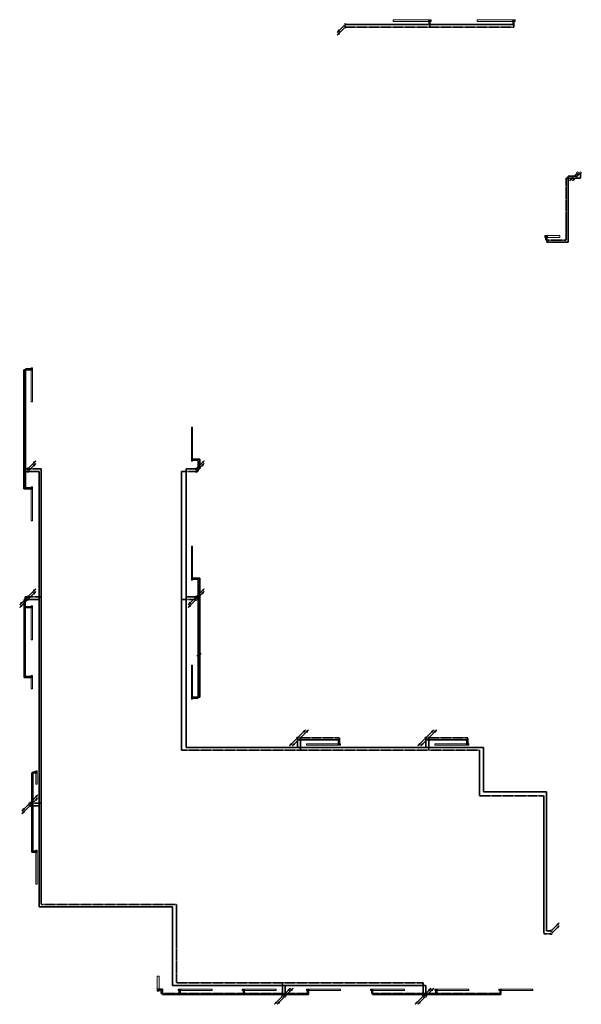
# Model space of a CAD drawing. Header units: millimetres. Extents: x -158797 to 325443, y -11806 to 49359.
# Tile 5 of 10: x 49660 to 79423, y -11356 to 40783. Entities that reach past the tile are written whole.
import ezdxf

# ---------------------------------------------------------------- set-up
doc = ezdxf.new("R2010")
doc.units = ezdxf.units.MM
doc.linetypes.add('Carkovana', pattern=[0.21, 0.15, -0.06])
for name, color, linetype, lineweight in [('_UT_popis', 7, 'Continuous', 25), ('T-p_privodni', 1, 'Continuous', 35), ('T-p_zpetne', 5, 'Carkovana', 35)]:
    doc.layers.add(name, color=color, linetype=linetype, lineweight=lineweight)
doc.layers.add('_UT_telesa', color=7, linetype='Continuous', lineweight=25, true_color=0xf0aa50)

msp = doc.modelspace()

# ---------------------------------------------------------------- hatches: boundary and pattern name
for points in [[(71424, 40733), (71424, 40735), (71424, 40737), (71424, 40739), (71423, 40741), (71422, 40743), (71421, 40745), (71420, 40746), (71418, 40748), (71417, 40749), (71415, 40750), (71413, 40751), (71411, 40752), (71409, 40753), (71407, 40753), (71405, 40753), (71403, 40753), (71401, 40753), (71399, 40753), (71397, 40752), (71396, 40751), (71394, 40750), (71392, 40749), (71391, 40748), (71389, 40746), (71388, 40745), (71387, 40743), (71386, 40741), (71385, 40739), (71385, 40737), (71385, 40735), (71384, 40733), (71385, 40731), (71385, 40729), (71385, 40727), (71386, 40726), (71387, 40724), (71388, 40722), (71389, 40720), (71391, 40719), (71392, 40718), (71394, 40716), (71396, 40715), (71397, 40715), (71399, 40714), (71401, 40714), (71403, 40713), (71405, 40713), (71407, 40714), (71409, 40714), (71411, 40715), (71413, 40715), (71415, 40716), (71417, 40718), (71418, 40719), (71420, 40720), (71421, 40722), (71422, 40724), (71423, 40726), (71424, 40727), (71424, 40729), (71424, 40731)], [(75874, 40733), (75874, 40735), (75874, 40737), (75874, 40739), (75873, 40741), (75872, 40743), (75871, 40745), (75870, 40746), (75868, 40748), (75867, 40749), (75865, 40750), (75863, 40751), (75861, 40752), (75859, 40753), (75857, 40753), (75855, 40753), (75853, 40753), (75851, 40753), (75849, 40753), (75847, 40752), (75846, 40751), (75844, 40750), (75842, 40749), (75841, 40748), (75839, 40746), (75838, 40745), (75837, 40743), (75836, 40741), (75835, 40739), (75835, 40737), (75835, 40735), (75834, 40733), (75835, 40731), (75835, 40729), (75835, 40727), (75836, 40726), (75837, 40724), (75838, 40722), (75839, 40720), (75841, 40719), (75842, 40718), (75844, 40716), (75846, 40715), (75847, 40715), (75849, 40714), (75851, 40714), (75853, 40713), (75855, 40713), (75857, 40714), (75859, 40714), (75861, 40715), (75863, 40715), (75865, 40716), (75867, 40718), (75868, 40719), (75870, 40720), (75871, 40722), (75872, 40724), (75873, 40726), (75874, 40727), (75874, 40729), (75874, 40731)], [(77525, 29303), (77525, 29301), (77526, 29299), (77526, 29297), (77527, 29296), (77528, 29294), (77529, 29292), (77530, 29290), (77531, 29289), (77533, 29288), (77535, 29286), (77536, 29285), (77538, 29285), (77540, 29284), (77542, 29284), (77544, 29283), (77546, 29283), (77548, 29284), (77550, 29284), (77552, 29285), (77554, 29285), (77556, 29286), (77558, 29288), (77559, 29289), (77560, 29290), (77562, 29292), (77563, 29294), (77564, 29296), (77564, 29297), (77565, 29299), (77565, 29301), (77565, 29303), (77565, 29305), (77565, 29307), (77564, 29309), (77564, 29311), (77563, 29313), (77562, 29315), (77560, 29316), (77559, 29318), (77558, 29319), (77556, 29320), (77554, 29321), (77552, 29322), (77550, 29323), (77548, 29323), (77546, 29323), (77544, 29323), (77542, 29323), (77540, 29323), (77538, 29322), (77536, 29321), (77535, 29320), (77533, 29319), (77531, 29318), (77530, 29316), (77529, 29315), (77528, 29313), (77527, 29311), (77526, 29309), (77526, 29307), (77525, 29305)], [(50307, 22318), (50305, 22318), (50303, 22318), (50301, 22318), (50300, 22317), (50298, 22316), (50296, 22315), (50294, 22314), (50293, 22312), (50292, 22311), (50290, 22309), (50289, 22307), (50289, 22305), (50288, 22303), (50288, 22301), (50287, 22299), (50287, 22297), (50288, 22295), (50288, 22293), (50289, 22292), (50289, 22290), (50290, 22288), (50292, 22286), (50293, 22285), (50294, 22283), (50296, 22282), (50298, 22281), (50300, 22280), (50301, 22279), (50303, 22279), (50305, 22279), (50307, 22278), (50309, 22279), (50311, 22279), (50313, 22279), (50315, 22280), (50317, 22281), (50319, 22282), (50320, 22283), (50322, 22285), (50323, 22286), (50324, 22288), (50325, 22290), (50326, 22292), (50327, 22293), (50327, 22295), (50327, 22297), (50327, 22299), (50327, 22301), (50327, 22303), (50326, 22305), (50325, 22307), (50324, 22309), (50323, 22311), (50322, 22312), (50320, 22314), (50319, 22315), (50317, 22316), (50315, 22317), (50313, 22318), (50311, 22318), (50309, 22318)], [(58791, 17438), (58793, 17439), (58795, 17439), (58797, 17439), (58799, 17440), (58801, 17441), (58803, 17442), (58804, 17443), (58806, 17445), (58807, 17446), (58808, 17448), (58809, 17450), (58810, 17452), (58811, 17453), (58811, 17455), (58811, 17457), (58811, 17459), (58811, 17461), (58811, 17463), (58810, 17465), (58809, 17467), (58808, 17469), (58807, 17471), (58806, 17472), (58804, 17474), (58803, 17475), (58801, 17476), (58799, 17477), (58797, 17478), (58795, 17478), (58793, 17478), (58791, 17478), (58789, 17478), (58787, 17478), (58785, 17478), (58784, 17477), (58782, 17476), (58780, 17475), (58778, 17474), (58777, 17472), (58776, 17471), (58774, 17469), (58773, 17467), (58773, 17465), (58772, 17463), (58772, 17461), (58771, 17459), (58771, 17457), (58772, 17455), (58772, 17453), (58773, 17452), (58773, 17450), (58774, 17448), (58776, 17446), (58777, 17445), (58778, 17443), (58780, 17442), (58782, 17441), (58784, 17440), (58785, 17439), (58787, 17439), (58789, 17439)], [(50307, 16018), (50305, 16018), (50303, 16018), (50301, 16018), (50300, 16017), (50298, 16016), (50296, 16015), (50294, 16014), (50293, 16012), (50292, 16011), (50290, 16009), (50289, 16007), (50289, 16005), (50288, 16003), (50288, 16001), (50287, 15999), (50287, 15997), (50288, 15995), (50288, 15993), (50289, 15992), (50289, 15990), (50290, 15988), (50292, 15986), (50293, 15985), (50294, 15983), (50296, 15982), (50298, 15981), (50300, 15980), (50301, 15979), (50303, 15979), (50305, 15979), (50307, 15978), (50309, 15979), (50311, 15979), (50313, 15979), (50315, 15980), (50317, 15981), (50319, 15982), (50320, 15983), (50322, 15985), (50323, 15986), (50324, 15988), (50325, 15990), (50326, 15992), (50327, 15993), (50327, 15995), (50327, 15997), (50327, 15999), (50327, 16001), (50327, 16003), (50326, 16005), (50325, 16007), (50324, 16009), (50323, 16011), (50322, 16012), (50320, 16014), (50319, 16015), (50317, 16016), (50315, 16017), (50313, 16018), (50311, 16018), (50309, 16018)], [(58791, 11138), (58793, 11139), (58795, 11139), (58797, 11139), (58799, 11140), (58801, 11141), (58803, 11142), (58804, 11143), (58806, 11145), (58807, 11146), (58808, 11148), (58809, 11150), (58810, 11152), (58811, 11153), (58811, 11155), (58811, 11157), (58811, 11159), (58811, 11161), (58811, 11163), (58810, 11165), (58809, 11167), (58808, 11169), (58807, 11171), (58806, 11172), (58804, 11174), (58803, 11175), (58801, 11176), (58799, 11177), (58797, 11178), (58795, 11178), (58793, 11178), (58791, 11178), (58789, 11178), (58787, 11178), (58785, 11178), (58784, 11177), (58782, 11176), (58780, 11175), (58778, 11174), (58777, 11172), (58776, 11171), (58774, 11169), (58773, 11167), (58773, 11165), (58772, 11163), (58772, 11161), (58771, 11159), (58771, 11157), (58772, 11155), (58772, 11153), (58773, 11152), (58773, 11150), (58774, 11148), (58776, 11146), (58777, 11145), (58778, 11143), (58780, 11142), (58782, 11141), (58784, 11140), (58785, 11139), (58787, 11139), (58789, 11139)], [(50307, 9718), (50305, 9718), (50303, 9718), (50301, 9718), (50300, 9717), (50298, 9716), (50296, 9715), (50294, 9714), (50293, 9712), (50292, 9711), (50290, 9709), (50289, 9707), (50289, 9705), (50288, 9703), (50288, 9701), (50287, 9699), (50287, 9697), (50288, 9695), (50288, 9693), (50289, 9692), (50289, 9690), (50290, 9688), (50292, 9686), (50293, 9685), (50294, 9683), (50296, 9682), (50298, 9681), (50300, 9680), (50301, 9679), (50303, 9679), (50305, 9679), (50307, 9678), (50309, 9679), (50311, 9679), (50313, 9679), (50315, 9680), (50317, 9681), (50319, 9682), (50320, 9683), (50322, 9685), (50323, 9686), (50324, 9688), (50325, 9690), (50326, 9692), (50327, 9693), (50327, 9695), (50327, 9697), (50327, 9699), (50327, 9701), (50327, 9703), (50326, 9705), (50325, 9707), (50324, 9709), (50323, 9711), (50322, 9712), (50320, 9714), (50319, 9715), (50317, 9716), (50315, 9717), (50313, 9718), (50311, 9718), (50309, 9718)], [(50307, 6018), (50305, 6018), (50303, 6018), (50301, 6018), (50300, 6017), (50298, 6016), (50296, 6015), (50294, 6014), (50293, 6012), (50292, 6011), (50290, 6009), (50289, 6007), (50289, 6005), (50288, 6003), (50288, 6001), (50287, 5999), (50287, 5997), (50288, 5995), (50288, 5993), (50289, 5992), (50289, 5990), (50290, 5988), (50292, 5986), (50293, 5985), (50294, 5983), (50296, 5982), (50298, 5981), (50300, 5980), (50301, 5979), (50303, 5979), (50305, 5979), (50307, 5978), (50309, 5979), (50311, 5979), (50313, 5979), (50315, 5980), (50317, 5981), (50319, 5982), (50320, 5983), (50322, 5985), (50323, 5986), (50324, 5988), (50325, 5990), (50326, 5992), (50327, 5993), (50327, 5995), (50327, 5997), (50327, 5999), (50327, 6001), (50327, 6003), (50326, 6005), (50325, 6007), (50324, 6009), (50323, 6011), (50322, 6012), (50320, 6014), (50319, 6015), (50317, 6016), (50315, 6017), (50313, 6018), (50311, 6018), (50309, 6018)], [(58791, 4838), (58793, 4839), (58795, 4839), (58797, 4839), (58799, 4840), (58801, 4841), (58803, 4842), (58804, 4843), (58806, 4845), (58807, 4846), (58808, 4848), (58809, 4850), (58810, 4852), (58811, 4853), (58811, 4855), (58811, 4857), (58811, 4859), (58811, 4861), (58811, 4863), (58810, 4865), (58809, 4867), (58808, 4869), (58807, 4871), (58806, 4872), (58804, 4874), (58803, 4875), (58801, 4876), (58799, 4877), (58797, 4878), (58795, 4878), (58793, 4878), (58791, 4878), (58789, 4878), (58787, 4878), (58785, 4878), (58784, 4877), (58782, 4876), (58780, 4875), (58778, 4874), (58777, 4872), (58776, 4871), (58774, 4869), (58773, 4867), (58773, 4865), (58772, 4863), (58772, 4861), (58771, 4859), (58771, 4857), (58772, 4855), (58772, 4853), (58773, 4852), (58773, 4850), (58774, 4848), (58776, 4846), (58777, 4845), (58778, 4843), (58780, 4842), (58782, 4841), (58784, 4840), (58785, 4839), (58787, 4839), (58789, 4839)], [(66624, 2400), (66624, 2402), (66624, 2404), (66624, 2406), (66623, 2408), (66622, 2410), (66621, 2412), (66620, 2413), (66618, 2415), (66617, 2416), (66615, 2417), (66613, 2418), (66611, 2419), (66609, 2420), (66607, 2420), (66605, 2420), (66603, 2420), (66601, 2420), (66599, 2420), (66597, 2419), (66596, 2418), (66594, 2417), (66592, 2416), (66591, 2415), (66589, 2413), (66588, 2412), (66587, 2410), (66586, 2408), (66585, 2406), (66585, 2404), (66585, 2402), (66584, 2400), (66585, 2398), (66585, 2396), (66585, 2394), (66586, 2393), (66587, 2391), (66588, 2389), (66589, 2387), (66591, 2386), (66592, 2385), (66594, 2383), (66596, 2382), (66597, 2382), (66599, 2381), (66601, 2381), (66603, 2380), (66605, 2380), (66607, 2381), (66609, 2381), (66611, 2382), (66613, 2382), (66615, 2383), (66617, 2385), (66618, 2386), (66620, 2387), (66621, 2389), (66622, 2391), (66623, 2393), (66624, 2394), (66624, 2396), (66624, 2398)], [(73424, 2400), (73424, 2402), (73424, 2404), (73424, 2406), (73423, 2408), (73422, 2410), (73421, 2412), (73420, 2413), (73418, 2415), (73417, 2416), (73415, 2417), (73413, 2418), (73411, 2419), (73409, 2420), (73407, 2420), (73405, 2420), (73403, 2420), (73401, 2420), (73399, 2420), (73397, 2419), (73396, 2418), (73394, 2417), (73392, 2416), (73391, 2415), (73389, 2413), (73388, 2412), (73387, 2410), (73386, 2408), (73385, 2406), (73385, 2404), (73385, 2402), (73384, 2400), (73385, 2398), (73385, 2396), (73385, 2394), (73386, 2393), (73387, 2391), (73388, 2389), (73389, 2387), (73391, 2386), (73392, 2385), (73394, 2383), (73396, 2382), (73397, 2382), (73399, 2381), (73401, 2381), (73403, 2380), (73405, 2380), (73407, 2381), (73409, 2381), (73411, 2382), (73413, 2382), (73415, 2383), (73417, 2385), (73418, 2386), (73420, 2387), (73421, 2389), (73422, 2391), (73423, 2393), (73424, 2394), (73424, 2396), (73424, 2398)], [(50547, 973), (50545, 973), (50543, 973), (50541, 973), (50540, 972), (50538, 971), (50536, 970), (50534, 969), (50533, 967), (50532, 966), (50530, 964), (50529, 962), (50529, 960), (50528, 958), (50528, 956), (50527, 954), (50527, 952), (50528, 950), (50528, 948), (50529, 947), (50529, 945), (50530, 943), (50532, 941), (50533, 940), (50534, 938), (50536, 937), (50538, 936), (50540, 935), (50541, 934), (50543, 934), (50545, 934), (50547, 933), (50549, 934), (50551, 934), (50553, 934), (50555, 935), (50557, 936), (50559, 937), (50560, 938), (50562, 940), (50563, 941), (50564, 943), (50565, 945), (50566, 947), (50567, 948), (50567, 950), (50567, 952), (50567, 954), (50567, 956), (50567, 958), (50566, 960), (50565, 962), (50564, 964), (50563, 966), (50562, 967), (50560, 969), (50559, 970), (50557, 971), (50555, 972), (50553, 973), (50551, 973), (50549, 973)], [(50547, -3227), (50545, -3227), (50543, -3227), (50541, -3227), (50540, -3228), (50538, -3229), (50536, -3230), (50534, -3231), (50533, -3233), (50532, -3234), (50530, -3236), (50529, -3238), (50529, -3240), (50528, -3242), (50528, -3244), (50527, -3246), (50527, -3248), (50528, -3250), (50528, -3252), (50529, -3253), (50529, -3255), (50530, -3257), (50532, -3259), (50533, -3260), (50534, -3262), (50536, -3263), (50538, -3264), (50540, -3265), (50541, -3266), (50543, -3266), (50545, -3266), (50547, -3267), (50549, -3266), (50551, -3266), (50553, -3266), (50555, -3265), (50557, -3264), (50559, -3263), (50560, -3262), (50562, -3260), (50563, -3259), (50564, -3257), (50565, -3255), (50566, -3253), (50567, -3252), (50567, -3250), (50567, -3248), (50567, -3246), (50567, -3244), (50567, -3242), (50566, -3240), (50565, -3238), (50564, -3236), (50563, -3234), (50562, -3233), (50560, -3231), (50559, -3230), (50557, -3229), (50555, -3228), (50553, -3227), (50551, -3227), (50549, -3227)], [(56999, -10632), (57001, -10631), (57003, -10631), (57005, -10631), (57007, -10630), (57009, -10629), (57011, -10628), (57012, -10627), (57014, -10625), (57015, -10624), (57016, -10622), (57017, -10620), (57018, -10618), (57019, -10617), (57019, -10615), (57019, -10613), (57019, -10611), (57019, -10609), (57019, -10607), (57018, -10605), (57017, -10603), (57016, -10601), (57015, -10599), (57014, -10598), (57012, -10596), (57011, -10595), (57009, -10594), (57007, -10593), (57005, -10592), (57003, -10592), (57001, -10592), (56999, -10592), (56997, -10592), (56995, -10592), (56993, -10592), (56992, -10593), (56990, -10594), (56988, -10595), (56986, -10596), (56985, -10598), (56984, -10599), (56982, -10601), (56981, -10603), (56981, -10605), (56980, -10607), (56980, -10609), (56979, -10611), (56979, -10613), (56980, -10615), (56980, -10617), (56981, -10618), (56981, -10620), (56982, -10622), (56984, -10624), (56985, -10625), (56986, -10627), (56988, -10628), (56990, -10629), (56992, -10630), (56993, -10631), (56995, -10631), (56997, -10631)], [(58094, -10584), (58095, -10586), (58095, -10588), (58095, -10590), (58096, -10591), (58097, -10593), (58098, -10595), (58099, -10597), (58101, -10598), (58102, -10599), (58104, -10601), (58106, -10602), (58107, -10602), (58109, -10603), (58111, -10603), (58113, -10604), (58115, -10604), (58117, -10603), (58119, -10603), (58121, -10602), (58123, -10602), (58125, -10601), (58127, -10599), (58128, -10598), (58130, -10597), (58131, -10595), (58132, -10593), (58133, -10591), (58134, -10590), (58134, -10588), (58134, -10586), (58134, -10584), (58134, -10582), (58134, -10580), (58134, -10578), (58133, -10576), (58132, -10574), (58131, -10572), (58130, -10571), (58128, -10569), (58127, -10568), (58125, -10567), (58123, -10566), (58121, -10565), (58119, -10564), (58117, -10564), (58115, -10564), (58113, -10564), (58111, -10564), (58109, -10564), (58107, -10565), (58106, -10566), (58104, -10567), (58102, -10568), (58101, -10569), (58099, -10571), (58098, -10572), (58097, -10574), (58096, -10576), (58095, -10578), (58095, -10580), (58095, -10582)], [(61494, -10584), (61495, -10586), (61495, -10588), (61495, -10590), (61496, -10591), (61497, -10593), (61498, -10595), (61499, -10597), (61501, -10598), (61502, -10599), (61504, -10601), (61506, -10602), (61507, -10602), (61509, -10603), (61511, -10603), (61513, -10604), (61515, -10604), (61517, -10603), (61519, -10603), (61521, -10602), (61523, -10602), (61525, -10601), (61527, -10599), (61528, -10598), (61530, -10597), (61531, -10595), (61532, -10593), (61533, -10591), (61534, -10590), (61534, -10588), (61534, -10586), (61534, -10584), (61534, -10582), (61534, -10580), (61534, -10578), (61533, -10576), (61532, -10574), (61531, -10572), (61530, -10571), (61528, -10569), (61527, -10568), (61525, -10567), (61523, -10566), (61521, -10565), (61519, -10564), (61517, -10564), (61515, -10564), (61513, -10564), (61511, -10564), (61509, -10564), (61507, -10565), (61506, -10566), (61504, -10567), (61502, -10568), (61501, -10569), (61499, -10571), (61498, -10572), (61497, -10574), (61496, -10576), (61495, -10578), (61495, -10580), (61495, -10582)], [(64894, -10584), (64895, -10586), (64895, -10588), (64895, -10590), (64896, -10591), (64897, -10593), (64898, -10595), (64899, -10597), (64901, -10598), (64902, -10599), (64904, -10601), (64906, -10602), (64907, -10602), (64909, -10603), (64911, -10603), (64913, -10604), (64915, -10604), (64917, -10603), (64919, -10603), (64921, -10602), (64923, -10602), (64925, -10601), (64927, -10599), (64928, -10598), (64930, -10597), (64931, -10595), (64932, -10593), (64933, -10591), (64934, -10590), (64934, -10588), (64934, -10586), (64934, -10584), (64934, -10582), (64934, -10580), (64934, -10578), (64933, -10576), (64932, -10574), (64931, -10572), (64930, -10571), (64928, -10569), (64927, -10568), (64925, -10567), (64923, -10566), (64921, -10565), (64919, -10564), (64917, -10564), (64915, -10564), (64913, -10564), (64911, -10564), (64909, -10564), (64907, -10565), (64906, -10566), (64904, -10567), (64902, -10568), (64901, -10569), (64899, -10571), (64898, -10572), (64897, -10574), (64896, -10576), (64895, -10578), (64895, -10580), (64895, -10582)], [(68294, -10584), (68295, -10586), (68295, -10588), (68295, -10590), (68296, -10591), (68297, -10593), (68298, -10595), (68299, -10597), (68301, -10598), (68302, -10599), (68304, -10601), (68306, -10602), (68307, -10602), (68309, -10603), (68311, -10603), (68313, -10604), (68315, -10604), (68317, -10603), (68319, -10603), (68321, -10602), (68323, -10602), (68325, -10601), (68327, -10599), (68328, -10598), (68330, -10597), (68331, -10595), (68332, -10593), (68333, -10591), (68334, -10590), (68334, -10588), (68334, -10586), (68334, -10584), (68334, -10582), (68334, -10580), (68334, -10578), (68333, -10576), (68332, -10574), (68331, -10572), (68330, -10571), (68328, -10569), (68327, -10568), (68325, -10567), (68323, -10566), (68321, -10565), (68319, -10564), (68317, -10564), (68315, -10564), (68313, -10564), (68311, -10564), (68309, -10564), (68307, -10565), (68306, -10566), (68304, -10567), (68302, -10568), (68301, -10569), (68299, -10571), (68298, -10572), (68297, -10574), (68296, -10576), (68295, -10578), (68295, -10580), (68295, -10582)], [(71694, -10584), (71695, -10586), (71695, -10588), (71695, -10590), (71696, -10591), (71697, -10593), (71698, -10595), (71699, -10597), (71701, -10598), (71702, -10599), (71704, -10601), (71706, -10602), (71707, -10602), (71709, -10603), (71711, -10603), (71713, -10604), (71715, -10604), (71717, -10603), (71719, -10603), (71721, -10602), (71723, -10602), (71725, -10601), (71727, -10599), (71728, -10598), (71730, -10597), (71731, -10595), (71732, -10593), (71733, -10591), (71734, -10590), (71734, -10588), (71734, -10586), (71734, -10584), (71734, -10582), (71734, -10580), (71734, -10578), (71733, -10576), (71732, -10574), (71731, -10572), (71730, -10571), (71728, -10569), (71727, -10568), (71725, -10567), (71723, -10566), (71721, -10565), (71719, -10564), (71717, -10564), (71715, -10564), (71713, -10564), (71711, -10564), (71709, -10564), (71707, -10565), (71706, -10566), (71704, -10567), (71702, -10568), (71701, -10569), (71699, -10571), (71698, -10572), (71697, -10574), (71696, -10576), (71695, -10578), (71695, -10580), (71695, -10582)], [(75094, -10584), (75095, -10586), (75095, -10588), (75095, -10590), (75096, -10591), (75097, -10593), (75098, -10595), (75099, -10597), (75101, -10598), (75102, -10599), (75104, -10601), (75106, -10602), (75107, -10602), (75109, -10603), (75111, -10603), (75113, -10604), (75115, -10604), (75117, -10603), (75119, -10603), (75121, -10602), (75123, -10602), (75125, -10601), (75127, -10599), (75128, -10598), (75130, -10597), (75131, -10595), (75132, -10593), (75133, -10591), (75134, -10590), (75134, -10588), (75134, -10586), (75134, -10584), (75134, -10582), (75134, -10580), (75134, -10578), (75133, -10576), (75132, -10574), (75131, -10572), (75130, -10571), (75128, -10569), (75127, -10568), (75125, -10567), (75123, -10566), (75121, -10565), (75119, -10564), (75117, -10564), (75115, -10564), (75113, -10564), (75111, -10564), (75109, -10564), (75107, -10565), (75106, -10566), (75104, -10567), (75102, -10568), (75101, -10569), (75099, -10571), (75098, -10572), (75097, -10574), (75096, -10576), (75095, -10578), (75095, -10580), (75095, -10582)]]:
    msp.add_hatch(color=252).paths.add_polyline_path(points)
at = {"layer": '_UT_telesa'}
for points in [[(77595, 29323), (77593, 29323), (77591, 29323), (77589, 29323), (77587, 29322), (77586, 29321), (77584, 29320), (77582, 29319), (77581, 29317), (77579, 29316), (77578, 29314), (77577, 29312), (77577, 29310), (77576, 29308), (77576, 29306), (77575, 29304), (77575, 29302), (77576, 29300), (77576, 29298), (77577, 29297), (77577, 29295), (77578, 29293), (77579, 29291), (77581, 29290), (77582, 29288), (77584, 29287), (77586, 29286), (77587, 29285), (77589, 29284), (77591, 29284), (77593, 29284), (77595, 29283), (77597, 29284), (77599, 29284), (77601, 29284), (77603, 29285), (77605, 29286), (77607, 29287), (77608, 29288), (77610, 29290), (77611, 29291), (77612, 29293), (77613, 29295), (77614, 29297), (77615, 29298), (77615, 29300), (77615, 29302), (77615, 29304), (77615, 29306), (77615, 29308), (77614, 29310), (77613, 29312), (77612, 29314), (77611, 29316), (77610, 29317), (77608, 29319), (77607, 29320), (77605, 29321), (77603, 29322), (77601, 29323), (77599, 29323), (77597, 29323)], [(50327, 22248), (50327, 22250), (50327, 22252), (50327, 22254), (50326, 22256), (50325, 22258), (50324, 22260), (50323, 22261), (50321, 22263), (50320, 22264), (50318, 22265), (50316, 22266), (50314, 22267), (50312, 22268), (50310, 22268), (50308, 22268), (50306, 22268), (50304, 22268), (50302, 22268), (50300, 22267), (50299, 22266), (50297, 22265), (50295, 22264), (50294, 22263), (50292, 22261), (50291, 22260), (50290, 22258), (50289, 22256), (50288, 22254), (50288, 22252), (50288, 22250), (50287, 22248), (50288, 22246), (50288, 22244), (50288, 22242), (50289, 22241), (50290, 22239), (50291, 22237), (50292, 22235), (50294, 22234), (50295, 22233), (50297, 22231), (50299, 22230), (50300, 22230), (50302, 22229), (50304, 22229), (50306, 22228), (50308, 22228), (50310, 22229), (50312, 22229), (50314, 22230), (50316, 22230), (50318, 22231), (50320, 22233), (50321, 22234), (50323, 22235), (50324, 22237), (50325, 22239), (50326, 22241), (50327, 22242), (50327, 22244), (50327, 22246)], [(58771, 17508), (58772, 17506), (58772, 17504), (58772, 17502), (58773, 17501), (58774, 17499), (58775, 17497), (58776, 17495), (58778, 17494), (58779, 17493), (58781, 17491), (58783, 17490), (58784, 17490), (58786, 17489), (58788, 17489), (58790, 17488), (58792, 17488), (58794, 17489), (58796, 17489), (58798, 17490), (58800, 17490), (58802, 17491), (58804, 17493), (58805, 17494), (58807, 17495), (58808, 17497), (58809, 17499), (58810, 17501), (58811, 17502), (58811, 17504), (58811, 17506), (58811, 17508), (58811, 17510), (58811, 17512), (58811, 17514), (58810, 17516), (58809, 17518), (58808, 17520), (58807, 17521), (58805, 17523), (58804, 17524), (58802, 17525), (58800, 17526), (58798, 17527), (58796, 17528), (58794, 17528), (58792, 17528), (58790, 17528), (58788, 17528), (58786, 17528), (58784, 17527), (58783, 17526), (58781, 17525), (58779, 17524), (58778, 17523), (58776, 17521), (58775, 17520), (58774, 17518), (58773, 17516), (58772, 17514), (58772, 17512), (58772, 17510)], [(50327, 15948), (50327, 15950), (50327, 15952), (50327, 15954), (50326, 15956), (50325, 15958), (50324, 15960), (50323, 15961), (50321, 15963), (50320, 15964), (50318, 15965), (50316, 15966), (50314, 15967), (50312, 15968), (50310, 15968), (50308, 15968), (50306, 15968), (50304, 15968), (50302, 15968), (50300, 15967), (50299, 15966), (50297, 15965), (50295, 15964), (50294, 15963), (50292, 15961), (50291, 15960), (50290, 15958), (50289, 15956), (50288, 15954), (50288, 15952), (50288, 15950), (50287, 15948), (50288, 15946), (50288, 15944), (50288, 15942), (50289, 15941), (50290, 15939), (50291, 15937), (50292, 15935), (50294, 15934), (50295, 15933), (50297, 15931), (50299, 15930), (50300, 15930), (50302, 15929), (50304, 15929), (50306, 15928), (50308, 15928), (50310, 15929), (50312, 15929), (50314, 15930), (50316, 15930), (50318, 15931), (50320, 15933), (50321, 15934), (50323, 15935), (50324, 15937), (50325, 15939), (50326, 15941), (50327, 15942), (50327, 15944), (50327, 15946)], [(58771, 11208), (58772, 11206), (58772, 11204), (58772, 11202), (58773, 11201), (58774, 11199), (58775, 11197), (58776, 11195), (58778, 11194), (58779, 11193), (58781, 11191), (58783, 11190), (58784, 11190), (58786, 11189), (58788, 11189), (58790, 11188), (58792, 11188), (58794, 11189), (58796, 11189), (58798, 11190), (58800, 11190), (58802, 11191), (58804, 11193), (58805, 11194), (58807, 11195), (58808, 11197), (58809, 11199), (58810, 11201), (58811, 11202), (58811, 11204), (58811, 11206), (58811, 11208), (58811, 11210), (58811, 11212), (58811, 11214), (58810, 11216), (58809, 11218), (58808, 11220), (58807, 11221), (58805, 11223), (58804, 11224), (58802, 11225), (58800, 11226), (58798, 11227), (58796, 11228), (58794, 11228), (58792, 11228), (58790, 11228), (58788, 11228), (58786, 11228), (58784, 11227), (58783, 11226), (58781, 11225), (58779, 11224), (58778, 11223), (58776, 11221), (58775, 11220), (58774, 11218), (58773, 11216), (58772, 11214), (58772, 11212), (58772, 11210)], [(50327, 9648), (50327, 9650), (50327, 9652), (50327, 9654), (50326, 9656), (50325, 9658), (50324, 9660), (50323, 9661), (50321, 9663), (50320, 9664), (50318, 9665), (50316, 9666), (50314, 9667), (50312, 9668), (50310, 9668), (50308, 9668), (50306, 9668), (50304, 9668), (50302, 9668), (50300, 9667), (50299, 9666), (50297, 9665), (50295, 9664), (50294, 9663), (50292, 9661), (50291, 9660), (50290, 9658), (50289, 9656), (50288, 9654), (50288, 9652), (50288, 9650), (50287, 9648), (50288, 9646), (50288, 9644), (50288, 9642), (50289, 9641), (50290, 9639), (50291, 9637), (50292, 9635), (50294, 9634), (50295, 9633), (50297, 9631), (50299, 9630), (50300, 9630), (50302, 9629), (50304, 9629), (50306, 9628), (50308, 9628), (50310, 9629), (50312, 9629), (50314, 9630), (50316, 9630), (50318, 9631), (50320, 9633), (50321, 9634), (50323, 9635), (50324, 9637), (50325, 9639), (50326, 9641), (50327, 9642), (50327, 9644), (50327, 9646)], [(50327, 5948), (50327, 5950), (50327, 5952), (50327, 5954), (50326, 5956), (50325, 5958), (50324, 5960), (50323, 5961), (50321, 5963), (50320, 5964), (50318, 5965), (50316, 5966), (50314, 5967), (50312, 5968), (50310, 5968), (50308, 5968), (50306, 5968), (50304, 5968), (50302, 5968), (50300, 5967), (50299, 5966), (50297, 5965), (50295, 5964), (50294, 5963), (50292, 5961), (50291, 5960), (50290, 5958), (50289, 5956), (50288, 5954), (50288, 5952), (50288, 5950), (50287, 5948), (50288, 5946), (50288, 5944), (50288, 5942), (50289, 5941), (50290, 5939), (50291, 5937), (50292, 5935), (50294, 5934), (50295, 5933), (50297, 5931), (50299, 5930), (50300, 5930), (50302, 5929), (50304, 5929), (50306, 5928), (50308, 5928), (50310, 5929), (50312, 5929), (50314, 5930), (50316, 5930), (50318, 5931), (50320, 5933), (50321, 5934), (50323, 5935), (50324, 5937), (50325, 5939), (50326, 5941), (50327, 5942), (50327, 5944), (50327, 5946)], [(58771, 4908), (58772, 4906), (58772, 4904), (58772, 4902), (58773, 4901), (58774, 4899), (58775, 4897), (58776, 4895), (58778, 4894), (58779, 4893), (58781, 4891), (58783, 4890), (58784, 4890), (58786, 4889), (58788, 4889), (58790, 4888), (58792, 4888), (58794, 4889), (58796, 4889), (58798, 4890), (58800, 4890), (58802, 4891), (58804, 4893), (58805, 4894), (58807, 4895), (58808, 4897), (58809, 4899), (58810, 4901), (58811, 4902), (58811, 4904), (58811, 4906), (58811, 4908), (58811, 4910), (58811, 4912), (58811, 4914), (58810, 4916), (58809, 4918), (58808, 4920), (58807, 4921), (58805, 4923), (58804, 4924), (58802, 4925), (58800, 4926), (58798, 4927), (58796, 4928), (58794, 4928), (58792, 4928), (58790, 4928), (58788, 4928), (58786, 4928), (58784, 4927), (58783, 4926), (58781, 4925), (58779, 4924), (58778, 4923), (58776, 4921), (58775, 4920), (58774, 4918), (58773, 4916), (58772, 4914), (58772, 4912), (58772, 4910)], [(66554, 2380), (66556, 2381), (66558, 2381), (66560, 2381), (66562, 2382), (66564, 2383), (66566, 2384), (66567, 2385), (66569, 2387), (66570, 2388), (66571, 2390), (66572, 2392), (66573, 2394), (66574, 2395), (66574, 2397), (66574, 2399), (66574, 2401), (66574, 2403), (66574, 2405), (66573, 2407), (66572, 2409), (66571, 2411), (66570, 2413), (66569, 2414), (66567, 2416), (66566, 2417), (66564, 2418), (66562, 2419), (66560, 2420), (66558, 2420), (66556, 2420), (66554, 2420), (66552, 2420), (66550, 2420), (66548, 2420), (66547, 2419), (66545, 2418), (66543, 2417), (66541, 2416), (66540, 2414), (66539, 2413), (66537, 2411), (66536, 2409), (66536, 2407), (66535, 2405), (66535, 2403), (66534, 2401), (66534, 2399), (66535, 2397), (66535, 2395), (66536, 2394), (66536, 2392), (66537, 2390), (66539, 2388), (66540, 2387), (66541, 2385), (66543, 2384), (66545, 2383), (66547, 2382), (66548, 2381), (66550, 2381), (66552, 2381)], [(73354, 2380), (73356, 2381), (73358, 2381), (73360, 2381), (73362, 2382), (73364, 2383), (73366, 2384), (73367, 2385), (73369, 2387), (73370, 2388), (73371, 2390), (73372, 2392), (73373, 2394), (73374, 2395), (73374, 2397), (73374, 2399), (73374, 2401), (73374, 2403), (73374, 2405), (73373, 2407), (73372, 2409), (73371, 2411), (73370, 2413), (73369, 2414), (73367, 2416), (73366, 2417), (73364, 2418), (73362, 2419), (73360, 2420), (73358, 2420), (73356, 2420), (73354, 2420), (73352, 2420), (73350, 2420), (73348, 2420), (73347, 2419), (73345, 2418), (73343, 2417), (73341, 2416), (73340, 2414), (73339, 2413), (73337, 2411), (73336, 2409), (73336, 2407), (73335, 2405), (73335, 2403), (73334, 2401), (73334, 2399), (73335, 2397), (73335, 2395), (73336, 2394), (73336, 2392), (73337, 2390), (73339, 2388), (73340, 2387), (73341, 2385), (73343, 2384), (73345, 2383), (73347, 2382), (73348, 2381), (73350, 2381), (73352, 2381)], [(50567, 903), (50567, 905), (50567, 907), (50567, 909), (50566, 911), (50565, 913), (50564, 915), (50563, 916), (50561, 918), (50560, 919), (50558, 920), (50556, 921), (50554, 922), (50552, 923), (50550, 923), (50548, 923), (50546, 923), (50544, 923), (50542, 923), (50540, 922), (50539, 921), (50537, 920), (50535, 919), (50534, 918), (50532, 916), (50531, 915), (50530, 913), (50529, 911), (50528, 909), (50528, 907), (50528, 905), (50527, 903), (50528, 901), (50528, 899), (50528, 897), (50529, 896), (50530, 894), (50531, 892), (50532, 890), (50534, 889), (50535, 888), (50537, 886), (50539, 885), (50540, 885), (50542, 884), (50544, 884), (50546, 883), (50548, 883), (50550, 884), (50552, 884), (50554, 885), (50556, 885), (50558, 886), (50560, 888), (50561, 889), (50563, 890), (50564, 892), (50565, 894), (50566, 896), (50567, 897), (50567, 899), (50567, 901)], [(50567, -3297), (50567, -3295), (50567, -3293), (50567, -3291), (50566, -3289), (50565, -3287), (50564, -3285), (50563, -3284), (50561, -3282), (50560, -3281), (50558, -3280), (50556, -3279), (50554, -3278), (50552, -3277), (50550, -3277), (50548, -3277), (50546, -3277), (50544, -3277), (50542, -3277), (50540, -3278), (50539, -3279), (50537, -3280), (50535, -3281), (50534, -3282), (50532, -3284), (50531, -3285), (50530, -3287), (50529, -3289), (50528, -3291), (50528, -3293), (50528, -3295), (50527, -3297), (50528, -3299), (50528, -3301), (50528, -3303), (50529, -3304), (50530, -3306), (50531, -3308), (50532, -3310), (50534, -3311), (50535, -3312), (50537, -3314), (50539, -3315), (50540, -3315), (50542, -3316), (50544, -3316), (50546, -3317), (50548, -3317), (50550, -3316), (50552, -3316), (50554, -3315), (50556, -3315), (50558, -3314), (50560, -3312), (50561, -3311), (50563, -3310), (50564, -3308), (50565, -3306), (50566, -3304), (50567, -3303), (50567, -3301), (50567, -3299)], [(56979, -10562), (56980, -10564), (56980, -10566), (56980, -10568), (56981, -10569), (56982, -10571), (56983, -10573), (56984, -10575), (56986, -10576), (56987, -10577), (56989, -10579), (56991, -10580), (56992, -10580), (56994, -10581), (56996, -10581), (56998, -10582), (57000, -10582), (57002, -10581), (57004, -10581), (57006, -10580), (57008, -10580), (57010, -10579), (57012, -10577), (57013, -10576), (57015, -10575), (57016, -10573), (57017, -10571), (57018, -10569), (57019, -10568), (57019, -10566), (57019, -10564), (57019, -10562), (57019, -10560), (57019, -10558), (57019, -10556), (57018, -10554), (57017, -10552), (57016, -10550), (57015, -10549), (57013, -10547), (57012, -10546), (57010, -10545), (57008, -10544), (57006, -10543), (57004, -10542), (57002, -10542), (57000, -10542), (56998, -10542), (56996, -10542), (56994, -10542), (56992, -10543), (56991, -10544), (56989, -10545), (56987, -10546), (56986, -10547), (56984, -10549), (56983, -10550), (56982, -10552), (56981, -10554), (56980, -10556), (56980, -10558), (56980, -10560)], [(58164, -10564), (58162, -10564), (58160, -10564), (58158, -10564), (58157, -10565), (58155, -10566), (58153, -10567), (58151, -10568), (58150, -10570), (58149, -10571), (58147, -10573), (58146, -10575), (58146, -10577), (58145, -10579), (58145, -10581), (58144, -10583), (58144, -10585), (58145, -10587), (58145, -10589), (58146, -10590), (58146, -10592), (58147, -10594), (58149, -10596), (58150, -10597), (58151, -10599), (58153, -10600), (58155, -10601), (58157, -10602), (58158, -10603), (58160, -10603), (58162, -10603), (58164, -10604), (58166, -10603), (58168, -10603), (58170, -10603), (58172, -10602), (58174, -10601), (58176, -10600), (58177, -10599), (58179, -10597), (58180, -10596), (58181, -10594), (58182, -10592), (58183, -10590), (58184, -10589), (58184, -10587), (58184, -10585), (58184, -10583), (58184, -10581), (58184, -10579), (58183, -10577), (58182, -10575), (58181, -10573), (58180, -10571), (58179, -10570), (58177, -10568), (58176, -10567), (58174, -10566), (58172, -10565), (58170, -10564), (58168, -10564), (58166, -10564)], [(61564, -10564), (61562, -10564), (61560, -10564), (61558, -10564), (61557, -10565), (61555, -10566), (61553, -10567), (61551, -10568), (61550, -10570), (61549, -10571), (61547, -10573), (61546, -10575), (61546, -10577), (61545, -10579), (61545, -10581), (61544, -10583), (61544, -10585), (61545, -10587), (61545, -10589), (61546, -10590), (61546, -10592), (61547, -10594), (61549, -10596), (61550, -10597), (61551, -10599), (61553, -10600), (61555, -10601), (61557, -10602), (61558, -10603), (61560, -10603), (61562, -10603), (61564, -10604), (61566, -10603), (61568, -10603), (61570, -10603), (61572, -10602), (61574, -10601), (61576, -10600), (61577, -10599), (61579, -10597), (61580, -10596), (61581, -10594), (61582, -10592), (61583, -10590), (61584, -10589), (61584, -10587), (61584, -10585), (61584, -10583), (61584, -10581), (61584, -10579), (61583, -10577), (61582, -10575), (61581, -10573), (61580, -10571), (61579, -10570), (61577, -10568), (61576, -10567), (61574, -10566), (61572, -10565), (61570, -10564), (61568, -10564), (61566, -10564)], [(64964, -10564), (64962, -10564), (64960, -10564), (64958, -10564), (64957, -10565), (64955, -10566), (64953, -10567), (64951, -10568), (64950, -10570), (64949, -10571), (64947, -10573), (64946, -10575), (64946, -10577), (64945, -10579), (64945, -10581), (64944, -10583), (64944, -10585), (64945, -10587), (64945, -10589), (64946, -10590), (64946, -10592), (64947, -10594), (64949, -10596), (64950, -10597), (64951, -10599), (64953, -10600), (64955, -10601), (64957, -10602), (64958, -10603), (64960, -10603), (64962, -10603), (64964, -10604), (64966, -10603), (64968, -10603), (64970, -10603), (64972, -10602), (64974, -10601), (64976, -10600), (64977, -10599), (64979, -10597), (64980, -10596), (64981, -10594), (64982, -10592), (64983, -10590), (64984, -10589), (64984, -10587), (64984, -10585), (64984, -10583), (64984, -10581), (64984, -10579), (64983, -10577), (64982, -10575), (64981, -10573), (64980, -10571), (64979, -10570), (64977, -10568), (64976, -10567), (64974, -10566), (64972, -10565), (64970, -10564), (64968, -10564), (64966, -10564)], [(68364, -10564), (68362, -10564), (68360, -10564), (68358, -10564), (68357, -10565), (68355, -10566), (68353, -10567), (68351, -10568), (68350, -10570), (68349, -10571), (68347, -10573), (68346, -10575), (68346, -10577), (68345, -10579), (68345, -10581), (68344, -10583), (68344, -10585), (68345, -10587), (68345, -10589), (68346, -10590), (68346, -10592), (68347, -10594), (68349, -10596), (68350, -10597), (68351, -10599), (68353, -10600), (68355, -10601), (68357, -10602), (68358, -10603), (68360, -10603), (68362, -10603), (68364, -10604), (68366, -10603), (68368, -10603), (68370, -10603), (68372, -10602), (68374, -10601), (68376, -10600), (68377, -10599), (68379, -10597), (68380, -10596), (68381, -10594), (68382, -10592), (68383, -10590), (68384, -10589), (68384, -10587), (68384, -10585), (68384, -10583), (68384, -10581), (68384, -10579), (68383, -10577), (68382, -10575), (68381, -10573), (68380, -10571), (68379, -10570), (68377, -10568), (68376, -10567), (68374, -10566), (68372, -10565), (68370, -10564), (68368, -10564), (68366, -10564)], [(71764, -10564), (71762, -10564), (71760, -10564), (71758, -10564), (71757, -10565), (71755, -10566), (71753, -10567), (71751, -10568), (71750, -10570), (71749, -10571), (71747, -10573), (71746, -10575), (71746, -10577), (71745, -10579), (71745, -10581), (71744, -10583), (71744, -10585), (71745, -10587), (71745, -10589), (71746, -10590), (71746, -10592), (71747, -10594), (71749, -10596), (71750, -10597), (71751, -10599), (71753, -10600), (71755, -10601), (71757, -10602), (71758, -10603), (71760, -10603), (71762, -10603), (71764, -10604), (71766, -10603), (71768, -10603), (71770, -10603), (71772, -10602), (71774, -10601), (71776, -10600), (71777, -10599), (71779, -10597), (71780, -10596), (71781, -10594), (71782, -10592), (71783, -10590), (71784, -10589), (71784, -10587), (71784, -10585), (71784, -10583), (71784, -10581), (71784, -10579), (71783, -10577), (71782, -10575), (71781, -10573), (71780, -10571), (71779, -10570), (71777, -10568), (71776, -10567), (71774, -10566), (71772, -10565), (71770, -10564), (71768, -10564), (71766, -10564)], [(75164, -10564), (75162, -10564), (75160, -10564), (75158, -10564), (75157, -10565), (75155, -10566), (75153, -10567), (75151, -10568), (75150, -10570), (75149, -10571), (75147, -10573), (75146, -10575), (75146, -10577), (75145, -10579), (75145, -10581), (75144, -10583), (75144, -10585), (75145, -10587), (75145, -10589), (75146, -10590), (75146, -10592), (75147, -10594), (75149, -10596), (75150, -10597), (75151, -10599), (75153, -10600), (75155, -10601), (75157, -10602), (75158, -10603), (75160, -10603), (75162, -10603), (75164, -10604), (75166, -10603), (75168, -10603), (75170, -10603), (75172, -10602), (75174, -10601), (75176, -10600), (75177, -10599), (75179, -10597), (75180, -10596), (75181, -10594), (75182, -10592), (75183, -10590), (75184, -10589), (75184, -10587), (75184, -10585), (75184, -10583), (75184, -10581), (75184, -10579), (75183, -10577), (75182, -10575), (75181, -10573), (75180, -10571), (75179, -10570), (75177, -10568), (75176, -10567), (75174, -10566), (75172, -10565), (75170, -10564), (75168, -10564), (75166, -10564)]]:
    msp.add_hatch(color=252, dxfattribs=at).paths.add_polyline_path(points)

# ---------------------------------------------------------------- linework, layer by layer
at = {"color": 252, "lineweight": 13}
for p, q in [((69459, 40683), (69459, 40783)), ((69459, 40783), (71459, 40783)), ((71459, 40683), (69459, 40683)), ((69499, 40683), (69499, 40683)), ((69599, 40683), (69599, 40683)), ((71319, 40683), (71319, 40683)), ((71419, 40683), (71419, 40683)), ((71459, 40783), (71459, 40683)), ((73909, 40683), (73909, 40783)), ((73909, 40783), (75909, 40783)), ((75909, 40683), (73909, 40683)), ((73949, 40683), (73949, 40683)), ((74049, 40683), (74049, 40683)), ((75769, 40683), (75769, 40683)), ((75869, 40683), (75869, 40683)), ((75909, 40783), (75909, 40683)), ((66879, 40498), (66490, 40109)), ((66879, 40348), (66490, 39959)), ((66490, 40109), (66570, 40242)), ((66623, 40189), (66490, 40109)), ((66490, 39959), (66570, 40092)), ((66623, 40039), (66490, 39959)), ((79188, 32643), (78799, 32254)), ((78799, 32254), (78879, 32387)), ((78932, 32334), (78799, 32254)), ((79338, 32643), (78949, 32254)), ((78949, 32254), (79029, 32387)), ((79082, 32334), (78949, 32254)), ((77490, 29253), (77490, 29353)), ((77490, 29353), (78290, 29353)), ((78290, 29253), (77490, 29253)), ((77530, 29353), (77530, 29353)), ((77630, 29353), (77630, 29353)), ((78150, 29353), (78150, 29353)), ((78250, 29353), (78250, 29353)), ((78290, 29353), (78290, 29253)), ((50274, 22353), (50340, 22353)), ((50274, 20553), (50274, 22353)), ((50340, 22353), (50340, 20553)), ((50340, 22313), (50340, 22313)), ((50340, 22213), (50340, 22213)), ((50340, 20553), (50274, 20553)), ((50340, 20693), (50340, 20693)), ((50340, 20593), (50340, 20593)), ((58758, 19203), (58824, 19203)), ((58758, 17403), (58758, 19203)), ((58758, 19163), (58758, 19163)), ((58758, 19063), (58758, 19063)), ((58824, 19203), (58824, 17403)), ((50120, 17039), (50509, 17428)), ((50120, 16889), (50509, 17278)), ((50509, 17428), (50376, 17348)), ((50509, 17278), (50376, 17198)), ((50429, 17295), (50509, 17428)), ((50429, 17145), (50509, 17278)), ((58758, 17543), (58758, 17543)), ((58758, 17443), (58758, 17443)), ((58824, 17403), (58758, 17403)), ((59050, 17039), (59439, 17428)), ((59050, 16889), (59439, 17278)), ((59439, 17428), (59306, 17348)), ((59439, 17278), (59306, 17198)), ((59359, 17295), (59439, 17428)), ((59359, 17145), (59439, 17278)), ((50274, 16053), (50340, 16053)), ((50274, 14253), (50274, 16053)), ((50340, 16053), (50340, 14253)), ((50340, 16013), (50340, 16013)), ((50340, 15913), (50340, 15913)), ((50340, 14253), (50274, 14253)), ((50340, 14393), (50340, 14393)), ((50340, 14293), (50340, 14293)), ((58758, 12903), (58824, 12903)), ((58758, 11103), (58758, 12903)), ((58758, 12863), (58758, 12863)), ((58758, 12763), (58758, 12763)), ((58824, 12903), (58824, 11103)), ((58758, 11243), (58758, 11243)), ((58758, 11143), (58758, 11143)), ((58824, 11103), (58758, 11103)), ((50120, 10264), (50509, 10653)), ((50120, 10114), (50509, 10503)), ((50376, 10573), (50509, 10653)), ((50376, 10423), (50509, 10503)), ((50509, 10653), (50429, 10520)), ((50509, 10503), (50429, 10370)), ((59050, 10264), (59439, 10653)), ((59050, 10114), (59439, 10503)), ((59306, 10573), (59439, 10653)), ((59306, 10423), (59439, 10503)), ((59439, 10653), (59359, 10520)), ((59439, 10503), (59359, 10370)), ((50049, 10193), (49660, 9804)), ((50049, 10043), (49660, 9654)), ((49740, 9937), (49660, 9804)), ((58979, 10193), (58590, 9804)), ((58979, 10043), (58590, 9654)), ((58670, 9937), (58590, 9804)), ((49660, 9804), (49793, 9884)), ((49740, 9787), (49660, 9654)), ((49660, 9654), (49793, 9734)), ((50274, 9753), (50340, 9753)), ((50274, 7953), (50274, 9753)), ((50340, 9753), (50340, 7953)), ((50340, 9713), (50340, 9713)), ((50340, 9613), (50340, 9613)), ((58590, 9804), (58723, 9884)), ((58670, 9787), (58590, 9654)), ((58590, 9654), (58723, 9734)), ((50340, 7953), (50274, 7953)), ((50340, 8093), (50340, 8093)), ((50340, 7993), (50340, 7993)), ((58758, 6603), (58824, 6603)), ((58758, 4803), (58758, 6603)), ((58758, 6563), (58758, 6563)), ((58758, 6463), (58758, 6463)), ((58824, 6603), (58824, 4803)), ((50274, 6053), (50340, 6053)), ((50274, 5353), (50274, 6053)), ((50340, 6053), (50340, 5353)), ((50340, 6013), (50340, 6013)), ((50340, 5913), (50340, 5913)), ((50340, 5353), (50274, 5353)), ((50340, 5493), (50340, 5493)), ((50340, 5393), (50340, 5393)), ((58758, 4943), (58758, 4943)), ((58758, 4843), (58758, 4843)), ((58824, 4803), (58758, 4803)), ((64420, 2784), (64809, 3173)), ((64570, 2784), (64959, 3173)), ((64809, 3173), (64676, 3093)), ((64729, 3040), (64809, 3173)), ((64959, 3173), (64826, 3093)), ((64879, 3040), (64959, 3173)), ((71220, 2784), (71609, 3173)), ((71370, 2784), (71759, 3173)), ((71609, 3173), (71476, 3093)), ((71529, 3040), (71609, 3173)), ((71759, 3173), (71626, 3093)), ((71679, 3040), (71759, 3173)), ((64349, 2713), (63960, 2324)), ((64499, 2713), (64110, 2324)), ((71149, 2713), (70760, 2324)), ((71299, 2713), (70910, 2324)), ((63960, 2324), (64040, 2457)), ((64093, 2404), (63960, 2324)), ((64110, 2324), (64190, 2457)), ((64243, 2404), (64110, 2324)), ((64859, 2367), (64859, 2433)), ((64859, 2433), (66659, 2433)), ((66659, 2367), (64859, 2367)), ((64899, 2367), (64899, 2367)), ((64999, 2367), (64999, 2367)), ((66519, 2367), (66519, 2367)), ((66619, 2367), (66619, 2367)), ((66659, 2433), (66659, 2367)), ((70760, 2324), (70840, 2457)), ((70893, 2404), (70760, 2324)), ((70910, 2324), (70990, 2457)), ((71043, 2404), (70910, 2324)), ((71659, 2367), (71659, 2433)), ((71659, 2433), (73459, 2433)), ((73459, 2367), (71659, 2367)), ((71699, 2367), (71699, 2367)), ((71799, 2367), (71799, 2367)), ((73319, 2367), (73319, 2367)), ((73419, 2367), (73419, 2367)), ((73459, 2433), (73459, 2367)), ((50514, 1008), (50580, 1008)), ((50514, 308), (50514, 1008)), ((50580, 1008), (50580, 308)), ((50580, 968), (50580, 968)), ((50580, 868), (50580, 868)), ((50580, 308), (50514, 308)), ((50580, 448), (50580, 448)), ((50580, 348), (50580, 348)), ((50235, -661), (50624, -272)), ((50235, -811), (50624, -422)), ((50491, -352), (50624, -272)), ((50491, -502), (50624, -422)), ((50624, -272), (50544, -405)), ((50624, -422), (50544, -555)), ((50164, -732), (49775, -1121)), ((50164, -882), (49775, -1271)), ((49855, -988), (49775, -1121)), ((49775, -1121), (49908, -1041)), ((49855, -1138), (49775, -1271)), ((49775, -1271), (49908, -1191)), ((50514, -3192), (50580, -3192)), ((50514, -4992), (50514, -3192)), ((50580, -3192), (50580, -4992)), ((50580, -3232), (50580, -3232)), ((50580, -3332), (50580, -3332)), ((50580, -4992), (50514, -4992)), ((50580, -4852), (50580, -4852)), ((50580, -4952), (50580, -4952)), ((77865, -7431), (78254, -7042)), ((77865, -7581), (78254, -7192)), ((78254, -7042), (78121, -7122)), ((78254, -7192), (78121, -7272)), ((78174, -7175), (78254, -7042)), ((78174, -7325), (78254, -7192)), ((56949, -9867), (57049, -9867)), ((56949, -10667), (56949, -9867)), ((57049, -9867), (57049, -10667)), ((56949, -9907), (56949, -9907)), ((56949, -10007), (56949, -10007)), ((56949, -10527), (56949, -10527)), ((56949, -10627), (56949, -10627)), ((57049, -10667), (56949, -10667)), ((58059, -10617), (58059, -10551)), ((58059, -10551), (59859, -10551)), ((59859, -10617), (58059, -10617)), ((58099, -10551), (58099, -10551)), ((58199, -10551), (58199, -10551)), ((59719, -10551), (59719, -10551)), ((59819, -10551), (59819, -10551)), ((59859, -10551), (59859, -10617)), ((61459, -10617), (61459, -10551)), ((61459, -10551), (63259, -10551)), ((63259, -10617), (61459, -10617)), ((61499, -10551), (61499, -10551)), ((61599, -10551), (61599, -10551)), ((63119, -10551), (63119, -10551)), ((63219, -10551), (63219, -10551)), ((63259, -10551), (63259, -10617)), ((63620, -10896), (64009, -10507)), ((63770, -10896), (64159, -10507)), ((64009, -10507), (63876, -10587)), ((63929, -10640), (64009, -10507)), ((64159, -10507), (64026, -10587)), ((64079, -10640), (64159, -10507)), ((64859, -10617), (64859, -10551)), ((64859, -10551), (66659, -10551)), ((66659, -10617), (64859, -10617)), ((64899, -10551), (64899, -10551)), ((64999, -10551), (64999, -10551)), ((66519, -10551), (66519, -10551)), ((66619, -10551), (66619, -10551)), ((66659, -10551), (66659, -10617)), ((68259, -10617), (68259, -10551)), ((68259, -10551), (70059, -10551)), ((70059, -10617), (68259, -10617)), ((68299, -10551), (68299, -10551)), ((68399, -10551), (68399, -10551)), ((69919, -10551), (69919, -10551)), ((70019, -10551), (70019, -10551)), ((70059, -10551), (70059, -10617)), ((71070, -10896), (71459, -10507)), ((71220, -10896), (71609, -10507)), ((71459, -10507), (71326, -10587)), ((71379, -10640), (71459, -10507)), ((71609, -10507), (71476, -10587)), ((71529, -10640), (71609, -10507)), ((71659, -10617), (71659, -10551)), ((71659, -10551), (73459, -10551)), ((73459, -10617), (71659, -10617)), ((71699, -10551), (71699, -10551)), ((71799, -10551), (71799, -10551)), ((73319, -10551), (73319, -10551)), ((73419, -10551), (73419, -10551)), ((73459, -10551), (73459, -10617)), ((75059, -10617), (75059, -10551)), ((75059, -10551), (76859, -10551)), ((76859, -10617), (75059, -10617)), ((75099, -10551), (75099, -10551)), ((75199, -10551), (75199, -10551)), ((76719, -10551), (76719, -10551)), ((76819, -10551), (76819, -10551)), ((76859, -10551), (76859, -10617)), ((63549, -10967), (63160, -11356)), ((63160, -11356), (63240, -11223)), ((63293, -11276), (63160, -11356)), ((63699, -10967), (63310, -11356)), ((63310, -11356), (63390, -11223)), ((63443, -11276), (63310, -11356)), ((70999, -10967), (70610, -11356)), ((70610, -11356), (70690, -11223)), ((70743, -11276), (70610, -11356)), ((71149, -10967), (70760, -11356)), ((70760, -11356), (70840, -11223)), ((70893, -11276), (70760, -11356))]:
    msp.add_line(p, q, dxfattribs=at)
at = {"color": 252}
for centre in [(71404, 40733), (75854, 40733), (77545, 29303), (50307, 22298), (58791, 17458), (50307, 15998), (58791, 11158), (50307, 9698), (50307, 5998), (58791, 4858), (66604, 2400), (73404, 2400), (50547, 953), (50547, -3247), (56999, -10612), (58114, -10584), (61514, -10584), (64914, -10584), (68314, -10584), (71714, -10584), (75114, -10584)]:
    msp.add_circle(centre, 20, dxfattribs=at)
at = {"color": 252, "lineweight": 13}
for centre in [(66914, 40533), (66914, 40383), (79223, 32678), (79373, 32678), (50084, 17003), (50084, 16853), (59014, 17003), (59014, 16853), (50084, 10228), (50084, 10078), (59014, 10228), (59014, 10078), (64384, 2748), (64534, 2748), (71184, 2748), (71334, 2748), (50199, -697), (50199, -847), (77829, -7467), (77829, -7617), (63584, -10932), (63734, -10932), (71034, -10932), (71184, -10932)]:
    msp.add_circle(centre, 50, dxfattribs=at)
at = {"layer": '_UT_popis', "color": 252}
for p, q in [((59123, 7157), (59052, 7087)), ((59194, 7228), (59123, 7157)), ((59205, 7157), (59134, 7087)), ((59276, 7228), (59205, 7157))]:
    msp.add_line(p, q, dxfattribs=at)
at = {"layer": '_UT_telesa', "color": 252}
for centre in [(71354, 40733), (75804, 40733), (77595, 29303), (50307, 22248), (58791, 17508), (50307, 15948), (58791, 11208), (50307, 9648), (50307, 5948), (58791, 4908), (66554, 2400), (73354, 2400), (50547, 903), (50547, -3297), (56999, -10562), (56999, -10562), (58164, -10584), (61564, -10584), (64964, -10584), (68364, -10584), (71764, -10584), (75164, -10584)]:
    msp.add_circle(centre, 20, dxfattribs=at)
at = {"layer": 'T-p_privodni', "color": 252}
for p, q in [((71354, 40733), (71354, 40533)), ((75804, 40733), (75804, 40533)), ((75804, 40533), (66914, 40533)), ((78729, 29008), (78729, 32505)), ((79223, 32505), (78729, 32505)), ((79223, 32678), (79223, 32505)), ((77595, 29303), (77595, 29008)), ((77595, 29008), (78729, 29008)), ((49889, 15948), (49889, 22248)), ((49889, 22248), (50307, 22248)), ((58791, 17508), (59205, 17508)), ((59205, 17508), (59205, 17003)), ((50084, 16853), (49889, 16853)), ((50691, 16853), (50084, 16853)), ((50691, -6202), (50691, 16853)), ((59014, 17003), (58479, 17003)), ((58479, 2251), (58479, 17003)), ((59205, 17003), (59014, 17003)), ((50307, 15948), (49889, 15948)), ((58792, 11208), (59205, 11208)), ((59205, 11208), (59205, 4908)), ((49891, 5948), (49891, 10078)), ((49891, 10078), (50084, 10078)), ((50084, 10078), (50691, 10078)), ((59014, 10228), (58479, 10228)), ((59014, 10228), (59205, 10228)), ((50307, 9648), (49891, 9648)), ((50307, 5948), (49891, 5948)), ((59205, 4908), (58791, 4908)), ((64384, 2748), (64384, 2251)), ((64384, 2652), (64384, 2748)), ((66554, 2652), (64384, 2652)), ((66554, 2404), (66554, 2652)), ((71184, 2655), (71184, 2748)), ((71184, 2748), (71184, 2251)), ((73354, 2655), (71184, 2655)), ((73354, 2402), (73354, 2655)), ((71184, 2251), (58479, 2251)), ((74233, 2251), (71184, 2251)), ((74233, -113), (74233, 2251)), ((50547, 903), (50299, 903)), ((50299, 903), (50299, -3297)), ((77579, -113), (74233, -113)), ((77579, -7467), (77579, -113)), ((50199, -847), (50691, -847)), ((50199, -847), (50299, -847)), ((50299, -3297), (50547, -3297)), ((57766, -6202), (50691, -6202)), ((57766, -10364), (57766, -6202)), ((77829, -7467), (77579, -7467)), ((63734, -10364), (57766, -10364)), ((63734, -10932), (63734, -10364)), ((71184, -10364), (63734, -10364)), ((71184, -10932), (71184, -10364)), ((57224, -10562), (56999, -10562)), ((57224, -10839), (57224, -10562)), ((64964, -10839), (57224, -10839)), ((58164, -10584), (58164, -10839)), ((61564, -10584), (61564, -10839)), ((63734, -10932), (63734, -10839)), ((64964, -10584), (64964, -10839)), ((68364, -10845), (68364, -10584)), ((75164, -10845), (68364, -10845)), ((71184, -10932), (71184, -10845)), ((71764, -10584), (71764, -10845)), ((75164, -10584), (75164, -10845))]:
    msp.add_line(p, q, dxfattribs=at)
at = {"layer": 'T-p_zpetne', "color": 252}
for p, q in [((71404, 40733), (71404, 40383)), ((75854, 40733), (75854, 40383)), ((75854, 40383), (66914, 40383)), ((78625, 29106), (78625, 32395)), ((78625, 32395), (79373, 32395)), ((79373, 32395), (79373, 32678)), ((77545, 29303), (77545, 29106)), ((77545, 29106), (78625, 29106)), ((49961, 15998), (49961, 22298)), ((49961, 22298), (50307, 22298)), ((58791, 17458), (59124, 17458)), ((59124, 17458), (59124, 16853)), ((50084, 17003), (49961, 17003)), ((50805, 17003), (50084, 17003)), ((50805, -6072), (50805, 17003)), ((59014, 16853), (58227, 16853)), ((58227, 2108), (58227, 16853)), ((59124, 16853), (59014, 16853)), ((50307, 15998), (49961, 15998)), ((58791, 11158), (59124, 11158)), ((59124, 11158), (59124, 4858)), ((50084, 10228), (49959, 10228)), ((49959, 10228), (49959, 5998)), ((50084, 10228), (50805, 10228)), ((59014, 10078), (58227, 10078)), ((59014, 10078), (59124, 10078)), ((50307, 9698), (49959, 9698)), ((49959, 5998), (50307, 5998)), ((59124, 4858), (58791, 4858)), ((64534, 2748), (64534, 2108)), ((64534, 2748), (66604, 2748)), ((66604, 2748), (66604, 2400)), ((73404, 2748), (71334, 2748)), ((71334, 2748), (71334, 2108)), ((73404, 2397), (73404, 2748)), ((71334, 2108), (58227, 2108)), ((71334, 2108), (74023, 2108)), ((74023, 2108), (74023, -318)), ((50357, -3247), (50357, 953)), ((50357, 953), (50547, 953)), ((74023, -318), (77429, -318)), ((77429, -318), (77429, -7615)), ((50199, -697), (50805, -697)), ((50547, -3247), (50357, -3247)), ((57975, -6072), (50805, -6072)), ((57975, -10226), (57975, -6072)), ((77829, -7617), (77429, -7617)), ((63584, -10226), (57975, -10226)), ((63584, -10932), (63584, -10226)), ((71034, -10226), (63584, -10226)), ((71034, -10932), (71034, -10226)), ((57155, -10612), (56999, -10612)), ((57155, -10782), (57155, -10612)), ((64914, -10782), (57155, -10782)), ((58114, -10584), (58114, -10782)), ((61514, -10584), (61514, -10782)), ((63584, -10932), (63584, -10781)), ((64914, -10584), (64914, -10782)), ((68314, -10787), (68314, -10584)), ((75114, -10787), (68314, -10787)), ((71034, -10932), (71034, -10787)), ((71714, -10584), (71714, -10787)), ((75114, -10585), (75114, -10787))]:
    msp.add_line(p, q, dxfattribs=at)

doc.saveas('drawing.dxf')
